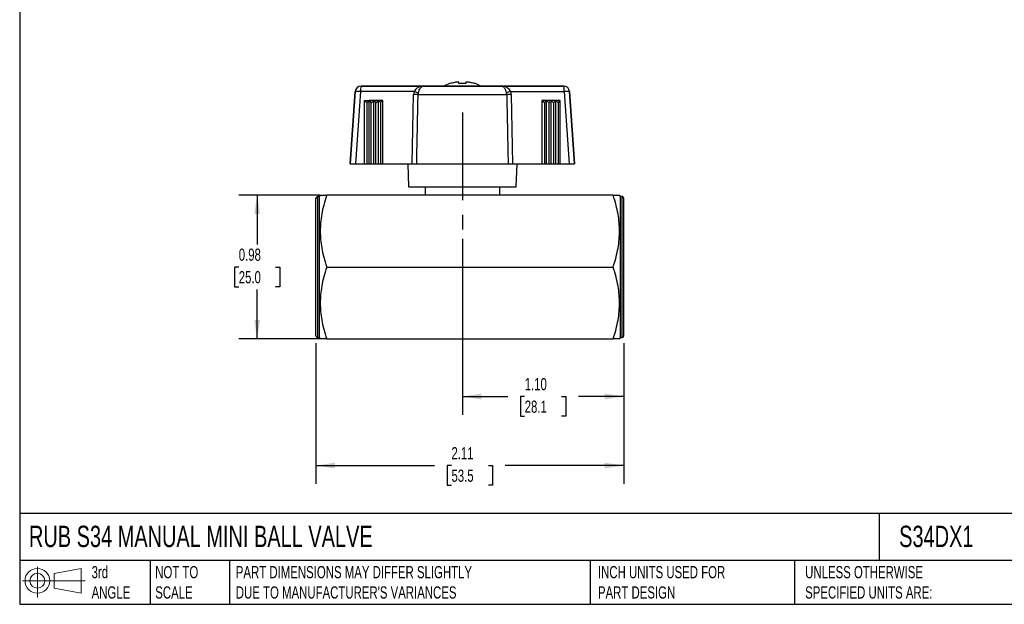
# Model space of a CAD drawing. Header units: inches. Extents: x 0.2 to 10.8, y 0.2 to 8.2.
# Tile 1 of 4: x 0.2 to 7, y 0.2 to 4.2. Entities that reach past the tile are written whole.
import ezdxf

# ---------------------------------------------------------------- set-up
doc = ezdxf.new("R2010")
doc.units = ezdxf.units.IN
doc.header["$MEASUREMENT"] = 0
doc.linetypes.add('SLD-Center', pattern=[0.75, 0.6, -0.05, 0.05, -0.05])
doc.linetypes.add('SLD-Solid', pattern=[0])
doc.layers.add('CENTER', color=40, linetype='SLD-Center')
doc.layers.add('SLD-DEFPOINTS', color=7, linetype='Continuous')
doc.layers.add('DIMENSIONS', color=140, linetype='SLD-Solid', lineweight=25)
doc.layers.add('TEXT', color=140, linetype='SLD-Solid', lineweight=25)
doc.styles.add('SLDTEXTSTYLE0', font='TXT', dxfattribs={"width": 0.7})
doc.dimstyles.new('SLDDIMSTYLE0', dxfattribs={"dimtxt": 0.084961, "dimasz": 0.13, "dimexe": 0, "dimexo": 0.0625, "dimgap": 0.02124, "dimtad": 0, "dimtih": 1, "dimtoh": 1, "dimrnd": 1e-09, "dimzin": 4, "dimdsep": 46, "dimtxsty": 'SLDTEXTSTYLE0', "dimsah": 1, "dimcen": 0.09, "dimadec": 0, "dimazin": 1, "dimtfac": 1, "dimtofl": 0, "dimtmove": 0, "dimatfit": 3, "dimfxl": 0, "dimfrac": 2, "dimtolj": 1, "dimtzin": 12, "dimarcsym": 0})
doc.dimstyles.new('SLDDIMSTYLE1', dxfattribs={"dimtxt": 0.084961, "dimasz": 0.13, "dimexe": 0, "dimexo": 0.0625, "dimgap": 0.02124, "dimtad": 0, "dimtih": 1, "dimtoh": 1, "dimrnd": 1e-09, "dimzin": 12, "dimdsep": 46, "dimtxsty": 'SLDTEXTSTYLE0', "dimsah": 1, "dimcen": 0.09, "dimadec": 0, "dimazin": 3, "dimtfac": 1, "dimtofl": 0, "dimtmove": 0, "dimatfit": 3, "dimfxl": 0, "dimfrac": 2, "dimtolj": 1, "dimtzin": 12, "dimarcsym": 0})
doc.dimstyles.new('SLDDIMSTYLE2', dxfattribs={"dimtxt": 0.084961, "dimasz": 0.13, "dimexe": 0, "dimexo": 0.0625, "dimgap": 0.02124, "dimtad": 0, "dimtih": 1, "dimtoh": 1, "dimrnd": 1e-09, "dimdsep": 46, "dimtxsty": 'SLDTEXTSTYLE0', "dimsah": 1, "dimcen": 0.09, "dimadec": 0, "dimazin": 2, "dimtfac": 1, "dimtofl": 0, "dimtmove": 0, "dimatfit": 3, "dimfxl": 0, "dimfrac": 2, "dimtolj": 1, "dimtzin": 12, "dimarcsym": 0})

# ---------------------------------------------------------------- blocks, each defined once
blk = doc.blocks.new('Block11')
at = {"color": 7, "linetype": 'SLD-Solid', "lineweight": 18}
for p, q in [((0.1019, 0.2091), (0.1019, 0)), ((0.2157, 0.1641), (0.4006, 0.1981)), ((0.2157, 0.0628), (0.2157, 0.1641)), ((0.4006, 0.1981), (0.4006, 0.0288)), ((0, 0.1135), (0.4281, 0.1135)), ((0.2157, 0.0628), (0.4006, 0.0288))]:
    blk.add_line(p, q, dxfattribs=at)
for radius in [0.0846, 0.0506]:
    blk.add_circle((0.1019, 0.1135), radius, dxfattribs=at)
blk = doc.blocks.new('Block12')
at = {"layer": 'SLD-DEFPOINTS'}
blk.add_blockref('Block11', (0, 0), dxfattribs=at)
blk = doc.blocks.new('_D')
at = {"layer": 'DIMENSIONS'}
for p, q in [((3.2795, 2.7496), (3.2795, 1.5467)), ((4.3838, 2.037), (4.3838, 1.5467)), ((3.2795, 1.6717), (3.5903, 1.6717)), ((3.7054, 1.6717), (3.6769, 1.6717)), ((3.6769, 1.6717), (3.6769, 1.5366)), ((3.9579, 1.6717), (3.9864, 1.6717)), ((3.9864, 1.6717), (3.9864, 1.5366)), ((4.3838, 1.6717), (4.073, 1.6717)), ((3.6769, 1.5366), (3.7054, 1.5366)), ((3.9864, 1.5366), (3.9579, 1.5366))]:
    blk.add_line(p, q, dxfattribs=at)
for points in [[(3.2795, 1.6717), (3.4095, 1.6517), (3.4095, 1.6917)], [(4.3838, 1.6717), (4.2538, 1.6917), (4.2538, 1.6517)]]:
    blk.add_solid(points, dxfattribs=at)
at = {"layer": 'DIMENSIONS', "char_height": 0.08333, "attachment_point": 1, "style": 'SLDTEXTSTYLE0'}
for s, insert in [('1.10', (3.7054, 1.7981)), ('28.1', (3.7054, 1.6441))]:
    blk.add_mtext(s, dxfattribs=dict(at, insert=insert))
blk = doc.blocks.new('_D_1')
at = {"layer": 'DIMENSIONS'}
for p, q in [((2.2775, 2.037), (2.2775, 1.0742)), ((4.3838, 2.037), (4.3838, 1.0742)), ((2.2775, 1.1992), (3.0893, 1.1992)), ((3.2044, 1.1992), (3.1759, 1.1992)), ((3.1759, 1.1992), (3.1759, 1.0642)), ((3.4569, 1.1992), (3.4854, 1.1992)), ((3.4854, 1.1992), (3.4854, 1.0642)), ((4.3838, 1.1992), (3.572, 1.1992)), ((3.1759, 1.0642), (3.2044, 1.0642)), ((3.4854, 1.0642), (3.4569, 1.0642))]:
    blk.add_line(p, q, dxfattribs=at)
for points in [[(2.2775, 1.1992), (2.4075, 1.1792), (2.4075, 1.2192)], [(4.3838, 1.1992), (4.2538, 1.2192), (4.2538, 1.1792)]]:
    blk.add_solid(points, dxfattribs=at)
at = {"layer": 'DIMENSIONS', "char_height": 0.08333, "attachment_point": 1, "style": 'SLDTEXTSTYLE0'}
for s, insert in [('2.11', (3.2044, 1.3257)), ('53.5', (3.2044, 1.1716))]:
    blk.add_mtext(s, dxfattribs=dict(at, insert=insert))
blk = doc.blocks.new('_D_2')
at = {"layer": 'DIMENSIONS'}
for p, q in [((2.3008, 3.0496), (1.75, 3.0496)), ((1.875, 3.0496), (1.875, 2.7115)), ((1.7488, 2.5575), (1.7203, 2.5575)), ((1.7203, 2.5575), (1.7203, 2.4225)), ((2.0013, 2.5575), (2.0298, 2.5575)), ((2.0298, 2.5575), (2.0298, 2.4225)), ((1.7203, 2.4225), (1.7488, 2.4225)), ((1.875, 2.0654), (1.875, 2.4034)), ((2.0298, 2.4225), (2.0013, 2.4225)), ((2.3008, 2.0654), (1.75, 2.0654))]:
    blk.add_line(p, q, dxfattribs=at)
for points in [[(1.875, 3.0496), (1.855, 2.9196), (1.895, 2.9196)], [(1.875, 2.0654), (1.895, 2.1954), (1.855, 2.1954)]]:
    blk.add_solid(points, dxfattribs=at)
at = {"layer": 'DIMENSIONS', "char_height": 0.08333, "attachment_point": 1, "style": 'SLDTEXTSTYLE0'}
for s, insert in [('0.98', (1.7488, 2.6839)), ('25.0', (1.7488, 2.5299))]:
    blk.add_mtext(s, dxfattribs=dict(at, insert=insert))

msp = doc.modelspace()

# ---------------------------------------------------------------- linework, layer by layer
for p, q in [((2.5856, 3.7957), (2.5856, 3.7957)), ((2.6386, 3.7957), (2.5856, 3.7957)), ((2.5856, 3.7957), (2.6386, 3.7957)), ((2.639, 3.7957), (2.6386, 3.7957)), ((2.6386, 3.7957), (2.639, 3.7957)), ((2.639, 3.7957), (2.639, 3.7957)), ((3.0138, 3.7957), (2.639, 3.7957)), ((2.639, 3.7957), (3.0138, 3.7957)), ((2.639, 3.7957), (2.639, 3.7957)), ((2.639, 3.7957), (2.639, 3.7957)), ((3.2558, 3.8124), (3.2558, 3.8205)), ((3.3031, 3.8205), (3.3031, 3.8124)), ((3.5452, 3.7957), (3.9733, 3.7957)), ((3.9733, 3.7957), (3.5452, 3.7957)), ((3.9733, 3.7957), (3.9733, 3.7957)), ((2.5117, 3.2642), (2.5464, 3.7591)), ((2.5464, 3.759), (2.5117, 3.2642)), ((2.5464, 3.7591), (2.5464, 3.759)), ((2.5829, 3.7577), (2.5484, 3.2642)), ((2.9485, 3.7577), (2.5829, 3.7577)), ((2.9364, 3.2641), (2.9458, 3.7387)), ((3.6104, 3.7577), (3.976, 3.7577)), ((3.6131, 3.7387), (3.6226, 3.2641)), ((3.976, 3.7577), (4.0106, 3.2642)), ((4.0126, 3.7591), (4.0126, 3.759)), ((4.0126, 3.7591), (4.0472, 3.2642)), ((4.0472, 3.2642), (4.0126, 3.759)), ((2.6099, 3.6972), (2.6414, 3.6973)), ((2.6099, 3.2642), (2.6099, 3.6972)), ((2.6099, 3.6972), (2.6245, 3.682)), ((2.6414, 3.6973), (2.6245, 3.682)), ((2.6245, 3.682), (2.6245, 3.2641)), ((2.6728, 3.6974), (2.6414, 3.6973)), ((2.6414, 3.2642), (2.6414, 3.6973)), ((2.6414, 3.6973), (2.656, 3.6821)), ((2.656, 3.6821), (2.6728, 3.6974)), ((2.656, 3.2641), (2.656, 3.6821)), ((2.7042, 3.6974), (2.6728, 3.6974)), ((2.6728, 3.2642), (2.6728, 3.6974)), ((2.6728, 3.6974), (2.6874, 3.6822)), ((2.6874, 3.6822), (2.7042, 3.6974)), ((2.6874, 3.2641), (2.6874, 3.6822)), ((2.7356, 3.6975), (2.7042, 3.6974)), ((2.7042, 3.2642), (2.7042, 3.6974)), ((2.7042, 3.6974), (2.7188, 3.6823)), ((2.7356, 3.6975), (2.7188, 3.6823)), ((2.7188, 3.6823), (2.7188, 3.2641)), ((2.7356, 3.2642), (2.7356, 3.6975)), ((3.8233, 3.6975), (3.8233, 3.2642)), ((3.8233, 3.6975), (3.8401, 3.6823)), ((3.8547, 3.6974), (3.8233, 3.6975)), ((3.8401, 3.6823), (3.8547, 3.6974)), ((3.8401, 3.6823), (3.8401, 3.2641)), ((3.8547, 3.2642), (3.8547, 3.6974)), ((3.8862, 3.6974), (3.8547, 3.6974)), ((3.8547, 3.6974), (3.8715, 3.6822)), ((3.8715, 3.6822), (3.8862, 3.6974)), ((3.8715, 3.6822), (3.8715, 3.2641)), ((3.9176, 3.6973), (3.8862, 3.6974)), ((3.8862, 3.2642), (3.8862, 3.6974)), ((3.8862, 3.6974), (3.903, 3.6821)), ((3.903, 3.6821), (3.9176, 3.6973)), ((3.903, 3.6821), (3.903, 3.2641)), ((3.949, 3.6972), (3.9176, 3.6973)), ((3.9176, 3.2642), (3.9176, 3.6973)), ((3.9176, 3.6973), (3.9344, 3.682)), ((3.9344, 3.682), (3.949, 3.6972)), ((3.9344, 3.682), (3.9344, 3.2641)), ((3.949, 3.2642), (3.949, 3.6972)), ((2.5117, 3.2642), (2.5117, 3.2642)), ((2.5484, 3.2642), (2.6099, 3.2642)), ((2.6099, 3.2642), (2.6245, 3.2641)), ((2.6245, 3.2641), (2.6414, 3.2642)), ((2.6414, 3.2642), (2.656, 3.2641)), ((2.656, 3.2641), (2.6728, 3.2642)), ((2.6728, 3.2642), (2.6874, 3.2641)), ((2.6874, 3.2641), (2.7042, 3.2642)), ((2.7042, 3.2642), (2.7188, 3.2641)), ((2.7188, 3.2641), (2.7356, 3.2642)), ((2.7356, 3.2642), (2.9364, 3.2641)), ((2.9054, 3.2641), (2.9109, 3.1067)), ((3.6226, 3.2641), (3.8233, 3.2642)), ((3.648, 3.1067), (3.6535, 3.2641)), ((3.8233, 3.2642), (3.8401, 3.2641)), ((3.8401, 3.2641), (3.8547, 3.2642)), ((3.8547, 3.2642), (3.8715, 3.2641)), ((3.8715, 3.2641), (3.8862, 3.2642)), ((3.8862, 3.2642), (3.903, 3.2641)), ((3.903, 3.2641), (3.9176, 3.2642)), ((3.9176, 3.2642), (3.9344, 3.2641)), ((3.9344, 3.2641), (3.949, 3.2642)), ((3.949, 3.2642), (4.0106, 3.2642)), ((4.0472, 3.2642), (4.0472, 3.2642)), ((3.0236, 3.1067), (3.0236, 3.0496)), ((3.5354, 3.0496), (3.5354, 3.1067)), ((2.3011, 3.0398), (2.2893, 3.0398)), ((2.2893, 2.0752), (2.2893, 3.0398)), ((2.3068, 3.0496), (2.3011, 3.0398)), ((2.3011, 2.0752), (2.3011, 3.0398)), ((4.3105, 3.0496), (2.3508, 3.0496)), ((4.3602, 3.0398), (4.3545, 3.0496)), ((4.372, 3.0398), (4.3602, 3.0398)), ((4.3602, 2.0752), (4.3602, 3.0398)), ((4.372, 2.0752), (4.372, 3.0398)), ((2.2775, 2.087), (2.2775, 3.028)), ((4.3838, 2.087), (4.3838, 3.028)), ((2.3508, 2.5575), (4.3105, 2.5575)), ((2.2893, 2.0752), (2.3011, 2.0752)), ((2.3011, 2.0752), (2.3068, 2.0654)), ((2.3508, 2.0654), (4.3105, 2.0654)), ((4.3545, 2.0654), (4.3602, 2.0752)), ((4.3602, 2.0752), (4.372, 2.0752))]:
    msp.add_line(p, q)
at = {"flags": 128}
for points in [[(3.5452, 3.7957), (3.5328, 3.7957), (3.5185, 3.7956), (3.5026, 3.7956), (3.4851, 3.7956), (3.4661, 3.7956), (3.4458, 3.7956), (3.4243, 3.7956), (3.4018, 3.7956), (3.3784, 3.7956), (3.3543, 3.7956), (3.3296, 3.7956), (3.3046, 3.7956), (3.2795, 3.7956), (3.2543, 3.7956), (3.2293, 3.7956), (3.2046, 3.7956), (3.1805, 3.7956), (3.1571, 3.7956), (3.1346, 3.7956), (3.1131, 3.7956), (3.0928, 3.7956), (3.0738, 3.7956), (3.0563, 3.7956), (3.0404, 3.7956), (3.0262, 3.7957), (3.0138, 3.7957)], [(3.0138, 3.7957), (3.0262, 3.7957), (3.0404, 3.7957), (3.0563, 3.7957), (3.0738, 3.7957), (3.0928, 3.7957), (3.1131, 3.7957), (3.1346, 3.7957), (3.1522, 3.7957)], [(3.1141, 3.7957), (3.1151, 3.7957), (3.1183, 3.7957), (3.1234, 3.7957), (3.1305, 3.7957), (3.1395, 3.7957), (3.1502, 3.7957), (3.1625, 3.7957), (3.1764, 3.7957), (3.1915, 3.7957), (3.2077, 3.7957), (3.2249, 3.7957), (3.2427, 3.7957), (3.2609, 3.7957), (3.2795, 3.7957), (3.298, 3.7957), (3.3163, 3.7957), (3.3341, 3.7957), (3.3512, 3.7957), (3.3674, 3.7957), (3.3826, 3.7957), (3.3964, 3.7957), (3.4087, 3.7957), (3.4195, 3.7957), (3.4284, 3.7957), (3.4355, 3.7957), (3.4407, 3.7957), (3.4438, 3.7957), (3.4448, 3.7957), (3.4438, 3.7957), (3.4407, 3.7957), (3.4355, 3.7957), (3.4284, 3.7957), (3.4195, 3.7957), (3.4087, 3.7957), (3.4068, 3.7957)], [(3.1941, 3.8124), (3.1927, 3.8124), (3.1917, 3.8124), (3.1911, 3.8124), (3.1909, 3.8124), (3.1909, 3.8124)], [(3.2548, 3.8219), (3.2513, 3.8219), (3.248, 3.8219), (3.2448, 3.8219), (3.2419, 3.8219), (3.2391, 3.8219), (3.2366, 3.8219), (3.2344, 3.8219), (3.2324, 3.8219)], [(3.3031, 3.8124), (3.2973, 3.8124), (3.2914, 3.8124), (3.2854, 3.8124), (3.2795, 3.8124), (3.2735, 3.8124), (3.2675, 3.8124), (3.2617, 3.8124), (3.2558, 3.8124)], [(3.3265, 3.8219), (3.3245, 3.8219), (3.3223, 3.8219), (3.3198, 3.8219), (3.317, 3.8219), (3.3141, 3.8219), (3.3109, 3.8219), (3.3076, 3.8219), (3.3041, 3.8219)], [(3.368, 3.8124), (3.368, 3.8124), (3.3678, 3.8124), (3.3672, 3.8124), (3.3662, 3.8124), (3.3648, 3.8124)], [(3.4067, 3.7957), (3.4243, 3.7957), (3.4458, 3.7957), (3.4661, 3.7957), (3.4851, 3.7957), (3.5026, 3.7957), (3.5185, 3.7957), (3.5328, 3.7957), (3.5452, 3.7957)], [(2.9764, 3.7387), (2.9921, 3.7386), (3.0095, 3.7386), (3.0285, 3.7386), (3.0491, 3.7386), (3.071, 3.7386), (3.0942, 3.7386), (3.1186, 3.7386), (3.1439, 3.7386), (3.17, 3.7386), (3.1968, 3.7386), (3.2241, 3.7386), (3.2517, 3.7386), (3.2795, 3.7386), (3.3073, 3.7386), (3.3349, 3.7386), (3.3622, 3.7386), (3.3889, 3.7386), (3.4151, 3.7386), (3.4404, 3.7386), (3.4647, 3.7386), (3.4879, 3.7386), (3.5098, 3.7386), (3.5304, 3.7386), (3.5494, 3.7386), (3.5668, 3.7386), (3.5825, 3.7387)], [(2.9665, 3.2641), (2.9831, 3.2641), (3.0013, 3.2641), (3.0211, 3.2641), (3.0425, 3.2641), (3.0652, 3.2641), (3.0892, 3.2641), (3.1143, 3.2641), (3.1403, 3.2641), (3.1672, 3.2641), (3.1947, 3.2641), (3.2227, 3.2641), (3.251, 3.2641), (3.2795, 3.2641), (3.308, 3.2641), (3.3363, 3.2641), (3.3643, 3.2641), (3.3918, 3.2641), (3.4186, 3.2641), (3.4446, 3.2641), (3.4697, 3.2641), (3.4937, 3.2641), (3.5164, 3.2641), (3.5378, 3.2641), (3.5576, 3.2641), (3.5759, 3.2641), (3.5924, 3.2641)], [(2.9109, 3.1067), (2.912, 3.1067), (2.9151, 3.1067), (2.9202, 3.1067), (2.9273, 3.1067), (2.9364, 3.1067), (2.9474, 3.1067), (2.9603, 3.1067), (2.975, 3.1067), (2.9913, 3.1067), (3.0093, 3.1067), (3.0288, 3.1067), (3.0497, 3.1067), (3.0719, 3.1066), (3.0952, 3.1066), (3.1196, 3.1066), (3.1448, 3.1066), (3.1708, 3.1066), (3.1975, 3.1066), (3.2245, 3.1066), (3.2519, 3.1066), (3.2795, 3.1066), (3.307, 3.1066), (3.3344, 3.1066), (3.3615, 3.1066), (3.3881, 3.1066), (3.4141, 3.1066), (3.4394, 3.1066), (3.4637, 3.1066), (3.4871, 3.1066), (3.5092, 3.1067), (3.5301, 3.1067), (3.5496, 3.1067), (3.5676, 3.1067), (3.5839, 3.1067), (3.5986, 3.1067), (3.6115, 3.1067), (3.6225, 3.1067), (3.6316, 3.1067), (3.6387, 3.1067), (3.6439, 3.1067), (3.6469, 3.1067), (3.648, 3.1067)]]:
    msp.add_lwpolyline(points, dxfattribs=at)
for centre, radius, start, end in [((2.5856, 3.7563), 0.0394, 90, 176), ((2.5856, 3.7563), 0.0394, 90, 176), ((2.7196, 3.7669), 0.137, 167.87607, 183.86245), ((3.147, -21.3146), 25.1103, 89.98813, 90.07498), ((3.2795, 3.554), 0.2731, 108.92464, 117.76312), ((3.2795, 3.554), 0.2721, 101.68675, 108.28572), ((3.2795, 3.554), 0.2721, 71.71428, 78.31325), ((3.2795, 3.554), 0.2731, 62.23688, 71.07536), ((3.8394, 3.7669), 0.137, 356.13755, 12.12393), ((3.9733, 3.7563), 0.0394, 4, 90), ((3.9733, 3.7563), 0.0394, 4, 90), ((2.5533, 3.4598), 0.2993, 84.3349, 91.33779), ((4.0056, 3.4598), 0.2993, 88.66221, 95.6651), ((2.2893, 3.028), 0.0118, 90, 180), ((4.372, 3.028), 0.0118, 0, 90), ((2.2893, 2.087), 0.0118, 180, 270), ((4.372, 2.087), 0.0118, 270, 0)]:
    msp.add_arc(centre, radius, start, end)
for centre, major_axis, ratio, start_param, end_param in [((2.6386, 3.7563), (0, 0.0394), 0.636298, 6.268185, 6.282836), ((2.639, 3.7563), (0, 0.0394), 0.127102, 0.000201, 0.014852), ((3.0521, 3.7361), (0.1062, -0.0038), 0.865687, 2.946621, 3.155249), ((3.0667, 3.7347), (0.0901, -0.0061), 0.676977, 2.988316, 3.176858), ((3.5153, 3.7372), (0.0672, 0.002), 0.783892, 6.271666, 6.490326), ((3.5068, 3.7361), (0.1062, 0.0038), 0.865687, 6.269529, 6.478157), ((2.5512, 3.2642), (0.0395, 0), 0.000198, 3.141595, 4.640333), ((4.0077, 3.2642), (0.0395, 0), 0.000198, 4.784445, 6.283183)]:
    msp.add_ellipse(centre, major_axis=major_axis, ratio=ratio, start_param=start_param, end_param=end_param)
for points, knots in [([(2.9735, 3.7846), (2.9701, 3.7825), (2.9669, 3.7801), (2.96, 3.7739), (2.9565, 3.77), (2.9517, 3.7631), (2.95, 3.7604), (2.9485, 3.7577)], [0.5235307, 0.5235307, 0.5235307, 0.5235307, 0.675, 0.675, 0.875, 0.875, 1, 1, 1, 1]), ([(3.0138, 3.7957), (3.0041, 3.7957), (2.9944, 3.794), (2.9814, 3.789), (2.9773, 3.787), (2.9735, 3.7846)], [0, 0, 0, 0, 0.355, 0.355, 0.5235186, 0.5235186, 0.5235186, 0.5235186]), ([(2.9782, 3.7501), (2.9792, 3.7533), (2.9803, 3.7566), (2.9833, 3.7648), (2.9853, 3.7695), (2.9911, 3.7805), (2.9951, 3.7859), (3.0039, 3.7936), (3.0088, 3.7957), (3.0138, 3.7957)], [0, 0, 0, 0, 0.125, 0.125, 0.325, 0.325, 0.645, 0.645, 1, 1, 1, 1]), ([(3.5452, 3.7957), (3.5501, 3.7957), (3.555, 3.7936), (3.5639, 3.7859), (3.5678, 3.7805), (3.5736, 3.7695), (3.5756, 3.7648), (3.5786, 3.7566), (3.5797, 3.7533), (3.5807, 3.7501)], [0, 0, 0, 0, 0.355, 0.355, 0.675, 0.675, 0.875, 0.875, 1, 1, 1, 1]), ([(3.5854, 3.7846), (3.5816, 3.787), (3.5776, 3.789), (3.5645, 3.794), (3.5549, 3.7957), (3.5452, 3.7957)], [0, 0, 0, 0, 0.1685186, 0.1685186, 0.5235186, 0.5235186, 0.5235186, 0.5235186]), ([(3.6104, 3.7577), (3.6089, 3.7604), (3.6073, 3.7631), (3.6024, 3.77), (3.5989, 3.7739), (3.592, 3.7801), (3.5888, 3.7825), (3.5854, 3.7846)], [0.5235308, 0.5235308, 0.5235308, 0.5235308, 0.6485308, 0.6485308, 0.8485308, 0.8485308, 1, 1, 1, 1]), ([(2.9764, 3.7387), (2.9732, 3.7385), (2.9686, 3.7385), (2.9633, 3.7385), (2.9581, 3.7385), (2.952, 3.7385), (2.9458, 3.7387)], [0, 0, 0, 0, 0.5, 0.5, 0.5, 1, 1, 1, 1]), ([(2.9665, 3.2641), (2.9669, 3.281), (2.9672, 3.2979), (2.9676, 3.3147), (2.9683, 3.349), (2.969, 3.3832), (2.9697, 3.4175), (2.9702, 3.4389), (2.9706, 3.4603), (2.9711, 3.4817), (2.9713, 3.4924), (2.9715, 3.5031), (2.9717, 3.5138), (2.9721, 3.531), (2.9724, 3.5481), (2.9728, 3.5652), (2.9734, 3.5926), (2.974, 3.62), (2.9745, 3.6474), (2.9752, 3.6778), (2.9758, 3.7082), (2.9764, 3.7387)], [0, 0, 0, 0, 0.106549, 0.106549, 0.106549, 0.323143, 0.323143, 0.323143, 0.458514, 0.458514, 0.458514, 0.5262, 0.5262, 0.5262, 0.634497, 0.634497, 0.634497, 0.807773, 0.807773, 0.807773, 1, 1, 1, 1]), ([(3.5825, 3.7387), (3.5831, 3.7087), (3.5837, 3.6787), (3.5844, 3.6487), (3.5851, 3.6145), (3.5858, 3.5802), (3.5865, 3.5459), (3.587, 3.5245), (3.5874, 3.5031), (3.5879, 3.4817), (3.5881, 3.471), (3.5883, 3.4603), (3.5885, 3.4496), (3.5889, 3.4325), (3.5892, 3.4153), (3.5896, 3.3982), (3.5902, 3.3708), (3.5907, 3.3434), (3.5913, 3.316), (3.5917, 3.2987), (3.592, 3.2814), (3.5924, 3.2641)], [0, 0, 0, 0, 0.189528, 0.189528, 0.189528, 0.406131, 0.406131, 0.406131, 0.541508, 0.541508, 0.541508, 0.609196, 0.609196, 0.609196, 0.717498, 0.717498, 0.717498, 0.89078, 0.89078, 0.89078, 1, 1, 1, 1]), ([(2.9364, 3.2641), (2.9394, 3.2641), (2.9424, 3.2641), (2.9481, 3.2641), (2.9509, 3.2641), (2.9561, 3.2641), (2.9586, 3.2641), (2.9629, 3.2641), (2.9649, 3.2641), (2.9665, 3.2641)], [0.000001, 0.000001, 0.000001, 0.000001, 0.02301925, 0.02301925, 0.04603272, 0.04603272, 0.06904896, 0.06904896, 0.09207078, 0.09207078, 0.09207078, 0.09207078]), ([(3.5924, 3.2641), (3.594, 3.2641), (3.596, 3.2641), (3.6004, 3.2641), (3.6028, 3.2641), (3.608, 3.2641), (3.6108, 3.2641), (3.6165, 3.2641), (3.6195, 3.2641), (3.6226, 3.2641)], [0, 0, 0, 0, 0.02301859, 0.02301859, 0.04603172, 0.04603172, 0.06904826, 0.06904826, 0.09206968, 0.09206968, 0.09206968, 0.09206968]), ([(2.3068, 3.0496), (2.3068, 3.0496), (2.3101, 3.0496), (2.3242, 3.0496), (2.335, 3.0496), (2.3508, 3.0496)], [0, 0, 0, 0, 0.5, 0.5, 1, 1, 1, 1]), ([(2.3508, 3.0496), (2.335, 3.0023), (2.3242, 2.96), (2.3101, 2.8797), (2.3068, 2.8416), (2.3068, 2.7655), (2.3101, 2.7275), (2.3242, 2.6471), (2.335, 2.6049), (2.3508, 2.5575)], [0, 0, 0, 0, 0.25, 0.25, 0.5, 0.5, 0.75, 0.75, 1, 1, 1, 1]), ([(4.3105, 2.5575), (4.3263, 2.6049), (4.3371, 2.6471), (4.3512, 2.7275), (4.3545, 2.7655), (4.3545, 2.8416), (4.3512, 2.8797), (4.3371, 2.96), (4.3263, 3.0023), (4.3105, 3.0496)], [0, 0, 0, 0, 0.25, 0.25, 0.5, 0.5, 0.75, 0.75, 1, 1, 1, 1]), ([(4.3105, 3.0496), (4.3263, 3.0496), (4.3371, 3.0496), (4.3512, 3.0496), (4.3545, 3.0496), (4.3545, 3.0496)], [0, 0, 0, 0, 0.5, 0.5, 1, 1, 1, 1]), ([(2.3508, 2.5575), (2.335, 2.5101), (2.3242, 2.4679), (2.3101, 2.3875), (2.3068, 2.3495), (2.3068, 2.2734), (2.3101, 2.2353), (2.3242, 2.155), (2.335, 2.1127), (2.3508, 2.0654)], [0, 0, 0, 0, 0.25, 0.25, 0.5, 0.5, 0.75, 0.75, 1, 1, 1, 1]), ([(4.3105, 2.0654), (4.3263, 2.1127), (4.3371, 2.155), (4.3512, 2.2353), (4.3545, 2.2734), (4.3545, 2.3495), (4.3512, 2.3875), (4.3371, 2.4679), (4.3263, 2.5101), (4.3105, 2.5575)], [0, 0, 0, 0, 0.25, 0.25, 0.5, 0.5, 0.75, 0.75, 1, 1, 1, 1]), ([(2.3508, 2.0654), (2.3453, 2.0654), (2.3349, 2.0654), (2.3231, 2.0654), (2.3144, 2.0654), (2.3091, 2.0654), (2.3067, 2.0654), (2.307, 2.0654), (2.3071, 2.0654)], [0, 0, 0, 0, 0.211368, 0.40686, 0.590846, 0.767106, 0.93904, 1, 1, 1, 1]), ([(4.3542, 2.0654), (4.3542, 2.0654), (4.3542, 2.0654), (4.3512, 2.0654), (4.3456, 2.0654), (4.337, 2.0654), (4.3255, 2.0654), (4.3157, 2.0654), (4.3105, 2.0654)], [0, 0, 0, 0, 0.109847, 0.272695, 0.440056, 0.614831, 0.800241, 1, 1, 1, 1])]:
    msp.add_open_spline(points, degree=3, knots=knots)
for points in [[(3.2324, 3.8219), (3.2297, 3.8216), (3.2271, 3.8211), (3.2243, 3.8205)], [(3.2558, 3.8205), (3.2558, 3.8211), (3.2555, 3.8215), (3.2548, 3.8219)], [(3.3041, 3.8219), (3.3034, 3.8215), (3.3031, 3.8211), (3.3031, 3.8205)], [(3.3346, 3.8205), (3.3319, 3.8211), (3.3292, 3.8216), (3.3265, 3.8219)], [(2.9485, 3.7577), (2.9545, 3.7561), (2.9663, 3.753), (2.9751, 3.7508), (2.9782, 3.7501)], [(3.6104, 3.7577), (3.6044, 3.7561), (3.5926, 3.753), (3.5838, 3.7508), (3.5807, 3.7501)], [(3.6131, 3.7387), (3.6069, 3.7385), (3.5948, 3.7384), (3.5858, 3.7385), (3.5825, 3.7387)]]:
    msp.add_open_spline(points, degree=3)
at = {"layer": 'CENTER'}
msp.add_line((3.2795, 3.6146), (3.2795, 2.7996), dxfattribs=at)
at = {"layer": 'TEXT'}
for p, q in [((0.25, 8.25), (0.25, 0.25)), ((10.75, 0.8711), (0.25, 0.8711)), ((6.1322, 0.8711), (6.1322, 0.55)), ((10.75, 0.55), (0.25, 0.55)), ((1.1435, 0.55), (1.1435, 0.25)), ((1.6865, 0.55), (1.6865, 0.25)), ((4.1529, 0.55), (4.1529, 0.25)), ((5.5511, 0.55), (5.5511, 0.25)), ((0.25, 0.25), (10.75, 0.25))]:
    msp.add_line(p, q, dxfattribs=at)

# ---------------------------------------------------------------- block references
at = {"layer": 'SLD-DEFPOINTS'}
msp.add_blockref('Block12', (0.2692, 0.2974), dxfattribs=at)

# ---------------------------------------------------------------- texts
at = {"layer": 'TEXT', "attachment_point": 1, "style": 'SLDTEXTSTYLE0'}
for s, insert, char_height in [('RUB S34 MANUAL MINI BALL VALVE', (0.3136, 0.7875), 0.145833), ('S34DX1', (6.268, 0.7875), 0.14583), ('3rd^JANGLE', (0.7421, 0.5117), 0.08333), ('NOT TO^JSCALE', (1.1774, 0.5117), 0.083333), ("PART DIMENSIONS MAY DIFFER SLIGHTLY ^JDUE TO MANUFACTURER'S VARIANCES", (1.7288, 0.5117), 0.083333), ('INCH UNITS USED FOR ^JPART DESIGN', (4.2068, 0.5117), 0.083333), ('UNLESS OTHERWISE ^JSPECIFIED UNITS ARE:', (5.6248, 0.5117), 0.083333)]:
    msp.add_mtext(s, dxfattribs=dict(at, insert=insert, char_height=char_height))

# ---------------------------------------------------------------- dimensions: what is measured, and where the dimension line sits
at = {"layer": 'DIMENSIONS'}
dim = msp.add_linear_dim(base=(1.875, 3.0496), p1=(2.3508, 2.0654), p2=(2.3508, 3.0496), angle=90, dimstyle='SLDDIMSTYLE2', dxfattribs=at)
dim.commit()
dim.dimension.update_dxf_attribs({"geometry": '_D_2', "text_midpoint": (1.875, 2.5575), "dimtype": 160})
for base, p1, p2, dimstyle, picture, middle in [((4.3838, 1.6717), (3.2795, 2.7996), (4.3838, 2.087), 'SLDDIMSTYLE0', '_D', (3.8316, 1.6717)), ((2.2775, 1.1992), (4.3838, 2.087), (2.2775, 2.087), 'SLDDIMSTYLE1', '_D_1', (3.3306, 1.1992))]:
    dim = msp.add_linear_dim(base=base, p1=p1, p2=p2, dimstyle=dimstyle, dxfattribs=at)
    dim.commit()
    dim.dimension.update_dxf_attribs({"geometry": picture, "text_midpoint": middle, "dimtype": 160})

doc.saveas('drawing.dxf')
